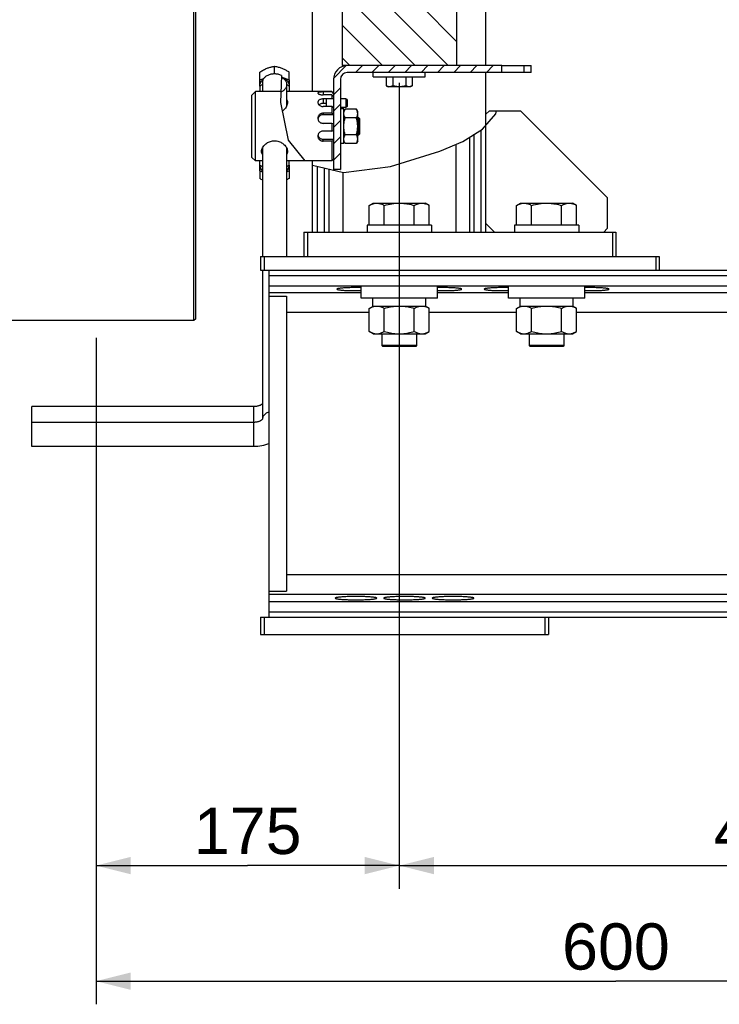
# Model space of a CAD drawing. Extents: x 0 to 594, y 0 to 420.
# Tile 3 of 93: x 45 to 106, y 102 to 188. Entities that reach past the tile are written whole.
import ezdxf

# ---------------------------------------------------------------- set-up
doc = ezdxf.new("R2010")
doc.units = 0
doc.header["$LTSCALE"] = 32.67
doc.layers.get('0').update_dxf_attribs({"linetype": 'CONTINUOUS'})
doc.layers.add('3_ALL_AXES', color=7, linetype='CONTINUOUS')
doc.styles.get("Standard").update_dxf_attribs({"font": 'arial.ttf'})
doc.dimstyles.new('DIMSTYLE_1', dxfattribs={"dimtxt": 4, "dimasz": 3, "dimexe": 2, "dimexo": 1.5, "dimgap": 1, "dimtad": 1, "dimdec": 1, "dimlfac": 6.666667, "dimtxsty": 'STANDARD', "dimblk": '_ARROW_FILLED', "dimblk1": '_ARROW_FILLED', "dimblk2": '_ARROW_FILLED', "dimcen": 0.09, "dimazin": 2, "dimtp": 0.8, "dimtm": 0.8, "dimtfac": 1, "dimtdec": 1, "dimtofl": 0, "dimtmove": 0, "dimatfit": 3, "dimtolj": 1})
doc.dimstyles.new('DIMSTYLE_2', dxfattribs={"dimtxt": 4, "dimasz": 3, "dimexe": 2, "dimexo": 1.5, "dimgap": 1, "dimtad": 1, "dimdec": 1, "dimlfac": 6.666667, "dimtxsty": 'STANDARD', "dimblk": '_ARROW_FILLED', "dimblk1": '_ARROW_FILLED', "dimblk2": '_ARROW_FILLED', "dimcen": 0.09, "dimazin": 2, "dimtp": 0.5, "dimtm": 0.5, "dimtfac": 1, "dimtdec": 1, "dimtofl": 0, "dimtmove": 0, "dimatfit": 3, "dimtolj": 1})

# ---------------------------------------------------------------- blocks, each defined once
blk = doc.blocks.new('_ARROW_FILLED')
at = {"color": 0, "linetype": 'BYBLOCK'}
blk.add_solid([(0, 0), (-1, 0.25), (-1, -0.25)], dxfattribs=at)
blk = doc.blocks.new('*D15')
at = {"color": 2, "linetype": 'CONTINUOUS'}
for p, q in [((77.972, 181.213), (77.972, 112.488)), ((51.722, 160.138), (51.722, 112.488)), ((51.722, 114.488), (64.847, 114.488)), ((77.972, 114.488), (64.847, 114.488))]:
    blk.add_line(p, q, dxfattribs=at)
at = {"color": 2, "linetype": 'CONTINUOUS', "xscale": 3, "yscale": 3, "zscale": 3, "rotation": 180}
blk.add_blockref('_ARROW_FILLED', (51.722, 114.488), dxfattribs=at)
at = {"color": 2, "linetype": 'CONTINUOUS', "xscale": 3, "yscale": 3, "zscale": 3}
blk.add_blockref('_ARROW_FILLED', (77.972, 114.488), dxfattribs=at)
at = {"color": 2, "linetype": 'CONTINUOUS', "insert": (64.847, 119.488), "char_height": 4, "width": 10.86989, "attachment_point": 2}
blk.add_mtext('175 ', dxfattribs=at)
blk = doc.blocks.new('*D16')
at = {"color": 2, "linetype": 'CONTINUOUS'}
for p, q in [((77.972, 182.188), (77.972, 112.488)), ((141.722, 126.05), (141.722, 112.488)), ((77.972, 114.488), (109.847, 114.488)), ((141.722, 114.488), (109.847, 114.488))]:
    blk.add_line(p, q, dxfattribs=at)
at = {"color": 2, "linetype": 'CONTINUOUS', "xscale": 3, "yscale": 3, "zscale": 3, "rotation": 180}
blk.add_blockref('_ARROW_FILLED', (77.972, 114.488), dxfattribs=at)
at = {"color": 2, "linetype": 'CONTINUOUS', "xscale": 3, "yscale": 3, "zscale": 3}
blk.add_blockref('_ARROW_FILLED', (141.722, 114.488), dxfattribs=at)
at = {"color": 2, "linetype": 'CONTINUOUS', "insert": (109.847, 119.488), "char_height": 4, "width": 9.32342, "attachment_point": 2}
blk.add_mtext('425', dxfattribs=at)
blk = doc.blocks.new('*D17')
at = {"color": 2, "linetype": 'CONTINUOUS'}
for p, q in [((141.722, 170.938), (141.722, 102.488)), ((51.722, 160.138), (51.722, 102.488)), ((51.722, 104.488), (96.722, 104.488)), ((141.722, 104.488), (96.722, 104.488))]:
    blk.add_line(p, q, dxfattribs=at)
at = {"color": 2, "linetype": 'CONTINUOUS', "xscale": 3, "yscale": 3, "zscale": 3, "rotation": 180}
blk.add_blockref('_ARROW_FILLED', (51.722, 104.488), dxfattribs=at)
at = {"color": 2, "linetype": 'CONTINUOUS', "xscale": 3, "yscale": 3, "zscale": 3}
blk.add_blockref('_ARROW_FILLED', (141.722, 104.488), dxfattribs=at)
at = {"color": 2, "linetype": 'CONTINUOUS', "insert": (96.722, 109.488), "char_height": 4, "width": 10.86989, "attachment_point": 2}
blk.add_mtext('600 ', dxfattribs=at)

msp = doc.modelspace()

# ---------------------------------------------------------------- hatches: boundary and pattern name
at = {"linetype": 'CONTINUOUS'}
h = msp.add_hatch(dxfattribs=at)
h.set_pattern_fill('default__8', color=2, scale=2, angle=135, style=0, pattern_type=0)
h.set_pattern_definition([(135, (0, 0), (-1.414214, -1.414214), [])])
edge = h.paths.add_edge_path()
edge.add_line((82.772, 188.938), (82.922, 188.788))
edge.add_line((82.922, 188.788), (82.922, 183.688))
edge.add_line((82.922, 183.688), (73.022, 183.688))
edge.add_line((73.022, 183.688), (73.022, 189.688))
edge.add_line((73.022, 189.688), (73.172, 189.838))
edge.add_line((73.172, 189.838), (74.072, 189.838))
edge.add_line((74.072, 189.838), (74.222, 189.688))
edge.add_line((74.222, 189.688), (74.222, 189.088))
edge.add_spline(control_points=[(74.222, 189.088), (74.222, 189.076), (74.224, 189.054), (74.236, 189.022), (74.254, 188.993), (74.278, 188.969), (74.306, 188.951), (74.338, 188.94), (74.36, 188.938), (74.372, 188.938)], knot_values=[0, 0, 0, 0, 0.142857, 0.285714, 0.428571, 0.571429, 0.714286, 0.857143, 1, 1, 1, 1], degree=3, periodic=0)
edge.add_line((74.372, 188.938), (81.422, 188.938))
edge.add_line((81.422, 188.938), (81.422, 188.563))
edge.add_line((81.422, 188.563), (82.044, 188.563))
edge.add_line((82.044, 188.563), (82.044, 188.938))
edge.add_line((82.044, 188.938), (82.772, 188.938))
edge = h.paths.add_edge_path()
edge.add_line((82.922, 213.088), (82.772, 212.938))
edge.add_line((82.772, 212.938), (82.044, 212.938))
edge.add_line((82.044, 212.938), (82.044, 213.313))
edge.add_line((82.044, 213.313), (81.422, 213.313))
edge.add_line((81.422, 213.313), (81.422, 212.938))
edge.add_line((81.422, 212.938), (74.372, 212.938))
edge.add_spline(control_points=[(74.372, 212.938), (74.36, 212.937), (74.338, 212.935), (74.306, 212.924), (74.278, 212.906), (74.254, 212.882), (74.236, 212.853), (74.224, 212.821), (74.222, 212.799), (74.222, 212.788)], knot_values=[0, 0, 0, 0, 0.142857, 0.285714, 0.428571, 0.571429, 0.714286, 0.857143, 1, 1, 1, 1], degree=3, periodic=0)
edge.add_line((74.222, 212.788), (74.222, 212.188))
edge.add_line((74.222, 212.188), (74.072, 212.038))
edge.add_line((74.072, 212.038), (73.172, 212.038))
edge.add_line((73.172, 212.038), (73.022, 212.188))
edge.add_line((73.022, 212.188), (73.022, 218.938))
edge.add_line((73.022, 218.938), (82.922, 218.938))
edge.add_line((82.922, 218.938), (82.922, 213.088))
h = msp.add_hatch(dxfattribs=at)
h.set_pattern_fill('default__38', color=2, angle=45, style=0, pattern_type=0)
h.set_pattern_definition([(45, (0, 0), (-0.707107, 0.707107), [])])
edge = h.paths.add_edge_path()
edge.add_arc((73.472, 182.488), 0.6, 90, 180)
edge.add_line((72.872, 182.488), (72.872, 174.688))
edge.add_line((72.872, 174.688), (72.272, 174.688))
edge.add_line((72.272, 174.688), (72.272, 182.488))
edge.add_arc((73.472, 182.488), 1.2, 90, 180)
edge.add_line((73.472, 183.688), (86.836, 183.688))
edge.add_arc((66.518, 182.279), 20.367, 2.27491, 3.96537)
edge.add_line((86.869, 183.088), (73.472, 183.088))

# ---------------------------------------------------------------- linework, layer by layer
at = {"color": 7, "linetype": 'CONTINUOUS'}
for p, q in [((60.197, 161.638), (60.197, 240.238)), ((60.347, 161.788), (60.347, 240.087)), ((70.472, 181.438), (70.472, 194.188)), ((73.022, 194.188), (73.022, 183.688)), ((82.922, 194.188), (82.922, 183.688)), ((85.472, 183.688), (85.472, 194.188)), ((86.835, 183.688), (73.022, 183.688)), ((86.844, 183.558), (86.835, 183.688)), ((86.843, 183.088), (86.844, 183.558)), ((89.372, 183.088), (89.372, 183.688)), ((65.897, 182.448), (66.247, 182.587)), ((65.897, 181.942), (65.897, 182.448)), ((67.762, 182.844), (67.702, 180.493)), ((67.759, 182.721), (68.447, 182.448)), ((67.759, 182.72), (67.809, 182.701)), ((68.447, 182.448), (68.447, 181.942)), ((72.272, 182.488), (72.272, 174.688)), ((72.872, 182.488), (72.872, 174.688)), ((89.372, 183.088), (73.472, 183.088)), ((75.722, 182.713), (75.722, 183.088)), ((75.722, 182.713), (80.222, 182.713)), ((79.098, 182.683), (76.846, 182.683)), ((76.997, 182.713), (76.997, 182.683)), ((78.947, 182.713), (78.947, 182.683)), ((80.222, 182.713), (80.222, 183.088)), ((85.472, 169.288), (85.472, 183.088)), ((65.222, 181.138), (65.522, 181.438)), ((65.522, 175.438), (65.522, 181.438)), ((65.897, 181.909), (65.897, 181.92)), ((65.897, 181.909), (65.897, 181.92)), ((66.122, 182.246), (66.122, 181.438)), ((68.222, 182.051), (68.222, 180.192)), ((68.444, 181.982), (68.447, 181.92)), ((68.447, 181.92), (68.446, 181.909)), ((68.447, 181.92), (68.447, 181.909)), ((72.272, 181.288), (72.122, 181.438)), ((72.122, 181.438), (72.122, 181.409)), ((65.222, 175.738), (65.222, 181.138)), ((72.122, 181.409), (71.372, 181.409)), ((72.122, 181.153), (71.372, 181.153)), ((71.672, 180.805), (71.372, 180.805)), ((72.272, 180.828), (71.672, 180.828)), ((72.122, 181.409), (72.272, 181.264)), ((72.272, 181.008), (72.122, 181.153)), ((72.122, 181.153), (72.122, 180.828)), ((73.337, 180.828), (72.872, 180.828)), ((73.472, 180.75), (73.337, 180.828)), ((73.337, 180.828), (73.337, 180.078)), ((73.472, 180.75), (73.472, 180.156)), ((67.702, 180.493), (68.357, 177.23)), ((71.672, 180.416), (71.372, 180.416)), ((72.122, 180.152), (71.372, 180.152)), ((72.272, 180.048), (72.122, 180.152)), ((72.122, 180.152), (72.122, 179.567)), ((72.272, 180.078), (72.229, 180.078)), ((73.337, 180.078), (72.872, 180.078)), ((73.172, 179.938), (72.872, 179.938)), ((73.172, 176.938), (73.172, 179.938)), ((73.472, 180.156), (73.337, 180.078)), ((85.772, 179.788), (85.472, 179.488)), ((85.772, 179.788), (88.472, 179.788)), ((86.322, 179.524), (86.395, 179.788)), ((88.472, 179.788), (95.972, 172.288)), ((70.94, 179.121), (70.928, 179.068)), ((70.963, 179.179), (70.94, 179.121)), ((72.122, 179.567), (71.372, 179.567)), ((72.272, 179.435), (71.372, 179.435)), ((72.122, 179.567), (72.272, 179.532)), ((74.372, 179.188), (74.447, 179.188)), ((74.447, 179.188), (74.522, 179.113)), ((74.447, 179.188), (74.447, 177.688)), ((74.522, 179.113), (74.522, 177.763)), ((85.164, 178.178), (86.322, 179.524)), ((72.122, 178.692), (71.372, 178.692)), ((72.122, 178.026), (71.372, 178.026)), ((72.272, 178.657), (72.122, 178.692)), ((72.122, 178.692), (72.122, 178.026)), ((72.122, 178.026), (72.272, 178.069)), ((83.478, 177.138), (85.164, 178.178)), ((68.357, 177.23), (69.791, 175.438)), ((70.932, 177.671), (70.94, 177.634)), ((71.372, 177.324), (72.272, 177.324)), ((72.122, 177.163), (71.372, 177.163)), ((72.272, 177.206), (72.122, 177.163)), ((72.122, 177.163), (72.122, 175.438)), ((74.372, 177.688), (74.447, 177.688)), ((74.447, 177.688), (74.522, 177.763)), ((66.122, 176.556), (66.122, 167.188)), ((68.222, 176.557), (68.222, 167.188)), ((73.172, 176.938), (72.872, 176.938)), ((81.471, 176.289), (83.478, 177.138)), ((65.222, 175.738), (65.522, 175.438)), ((72.272, 175.588), (72.122, 175.438)), ((77.198, 174.961), (81.471, 176.289)), ((65.897, 174.579), (65.897, 175.091)), ((68.447, 175.091), (68.447, 174.579)), ((70.472, 169.288), (70.472, 175.438)), ((70.472, 175.089), (73.143, 174.437)), ((72.872, 174.688), (72.272, 174.688)), ((73.143, 174.437), (77.198, 174.961)), ((66.122, 174.485), (65.897, 174.579)), ((68.447, 174.579), (68.222, 174.485)), ((95.972, 172.288), (95.972, 169.588)), ((80.747, 169.888), (75.197, 169.888)), ((75.197, 169.888), (75.197, 169.288)), ((75.374, 169.918), (80.57, 169.918)), ((75.722, 169.888), (75.722, 169.918)), ((80.222, 169.888), (80.222, 169.918)), ((80.747, 169.888), (80.747, 169.288)), ((85.472, 170.038), (86.222, 169.288)), ((93.497, 169.888), (87.947, 169.888)), ((87.947, 169.888), (87.947, 169.288)), ((88.124, 169.918), (93.32, 169.918)), ((88.472, 169.888), (88.472, 169.918)), ((92.972, 169.888), (92.972, 169.918)), ((93.497, 169.888), (93.497, 169.288)), ((95.672, 169.288), (95.972, 169.588)), ((69.722, 169.288), (96.722, 169.288)), ((69.722, 169.288), (69.722, 167.188)), ((70.022, 169.288), (70.022, 167.188)), ((96.422, 169.288), (96.422, 167.188)), ((96.722, 169.288), (96.722, 167.188)), ((65.972, 167.188), (100.472, 167.188)), ((65.972, 167.188), (65.972, 165.988)), ((66.272, 167.188), (66.272, 165.988)), ((100.172, 167.188), (100.172, 165.988)), ((100.472, 167.188), (100.472, 165.988)), ((65.972, 165.988), (166.922, 165.988)), ((66.122, 165.988), (66.122, 153.101)), ((66.722, 135.988), (66.722, 165.988)), ((81.272, 164.61), (74.672, 164.61)), ((74.672, 163.564), (74.672, 164.61)), ((81.272, 163.564), (81.272, 164.61)), ((94.022, 164.61), (87.422, 164.61)), ((87.422, 163.564), (87.422, 164.61)), ((94.022, 163.564), (94.022, 164.61)), ((66.722, 163.738), (68.222, 163.738)), ((68.222, 163.738), (68.222, 138.238)), ((81.272, 163.564), (74.672, 163.564)), ((94.022, 163.564), (87.422, 163.564)), ((60.197, 161.638), (43.247, 161.638)), ((60.347, 161.788), (60.197, 161.638)), ((76.472, 160.489), (76.472, 159.463)), ((79.472, 160.489), (79.472, 159.463)), ((89.222, 160.489), (89.222, 159.463)), ((92.222, 160.489), (92.222, 159.463)), ((76.472, 159.463), (76.547, 159.388)), ((79.472, 159.463), (76.472, 159.463)), ((79.397, 159.388), (76.547, 159.388)), ((79.472, 159.463), (79.397, 159.388)), ((92.222, 159.463), (89.222, 159.463)), ((89.222, 159.463), (89.297, 159.388)), ((92.147, 159.388), (89.297, 159.388)), ((92.222, 159.463), (92.147, 159.388)), ((46.172, 150.726), (46.172, 154.194)), ((65.372, 154.194), (46.172, 154.194)), ((65.372, 152.826), (46.172, 152.826)), ((65.372, 150.726), (46.172, 150.726)), ((66.722, 138.238), (68.222, 138.238)), ((65.972, 135.988), (166.922, 135.988)), ((65.972, 135.988), (65.972, 134.488)), ((66.272, 135.988), (66.272, 134.488)), ((90.572, 135.988), (90.572, 134.488)), ((90.872, 135.988), (90.872, 134.488)), ((65.972, 134.488), (90.872, 134.488))]:
    msp.add_line(p, q, dxfattribs=at)
at = {"color": 3, "linetype": 'CONTINUOUS'}
msp.add_line((86.835, 183.688), (89.372, 183.688), dxfattribs=at)
at = {"color": 9, "linetype": 'CONTINUOUS'}
for p, q in [((88.772, 183.088), (88.772, 183.688)), ((71.372, 181.409), (71.372, 181.153)), ((71.372, 180.805), (71.372, 180.416)), ((71.372, 179.567), (71.372, 179.435)), ((85.051, 169.288), (85.051, 178.107)), ((71.372, 177.163), (71.372, 177.324)), ((84.057, 177.495), (84.057, 169.288)), ((84.452, 169.288), (84.452, 177.738)), ((82.861, 176.877), (82.861, 169.288)), ((70.893, 169.288), (70.893, 174.986)), ((71.491, 169.288), (71.491, 174.84)), ((71.886, 174.744), (71.886, 169.288)), ((73.083, 174.451), (73.083, 169.288)), ((66.722, 165.543), (165.722, 165.543)), ((66.722, 164.646), (165.722, 164.646)), ((74.672, 164.042), (66.722, 164.042)), ((87.422, 164.042), (81.272, 164.042)), ((165.722, 164.042), (94.022, 164.042)), ((75.374, 162.322), (68.222, 162.322)), ((88.124, 162.322), (80.57, 162.322)), ((115.472, 162.322), (93.32, 162.322)), ((65.372, 150.726), (65.372, 154.194)), ((66.125, 153.136), (66.123, 153.103)), ((115.472, 139.653), (68.222, 139.653)), ((165.722, 137.933), (66.722, 137.933)), ((66.722, 137.329), (165.722, 137.329)), ((66.722, 136.432), (165.722, 136.432))]:
    msp.add_line(p, q, dxfattribs=at)
at = {"color": 7, "linetype": 'CONTINUOUS'}
for points in [[(65.897, 181.942), (65.9, 181.999), (65.908, 182.056), (65.921, 182.113), (65.94, 182.169), (65.965, 182.224), (65.994, 182.277), (66.028, 182.33), (66.068, 182.38), (66.112, 182.429), (66.16, 182.476), (66.189, 182.5)], [(65.897, 181.92), (65.9, 181.982), (65.91, 182.045), (65.926, 182.106), (65.948, 182.167), (65.977, 182.226), (66.012, 182.284), (66.053, 182.34), (66.099, 182.394), (66.151, 182.446), (66.17, 182.461)], [(67.762, 182.844), (67.697, 182.872), (67.627, 182.897), (67.555, 182.919), (67.481, 182.937), (67.405, 182.951), (67.328, 182.961), (67.25, 182.967), (67.172, 182.969), (67.093, 182.967), (67.015, 182.961), (66.938, 182.951), (66.862, 182.937), (66.788, 182.919), (66.716, 182.897), (66.647, 182.872), (66.58, 182.843), (66.517, 182.811), (66.458, 182.776), (66.402, 182.738), (66.351, 182.697), (66.304, 182.653), (66.263, 182.608), (66.226, 182.56), (66.194, 182.51), (66.168, 182.459), (66.148, 182.407), (66.134, 182.354), (66.125, 182.3), (66.122, 182.246)], [(67.758, 182.698), (67.783, 182.69), (67.861, 182.658), (67.936, 182.622), (68.007, 182.583), (68.073, 182.54), (68.135, 182.494), (68.193, 182.446), (68.244, 182.394), (68.291, 182.34), (68.332, 182.284), (68.366, 182.226), (68.395, 182.167), (68.418, 182.106), (68.434, 182.045), (68.444, 181.982)], [(67.758, 182.683), (67.763, 182.68), (67.827, 182.646), (67.886, 182.609), (67.942, 182.569), (67.993, 182.526), (68.039, 182.48), (68.081, 182.432), (68.118, 182.381), (68.149, 182.329), (68.175, 182.275), (68.196, 182.22), (68.21, 182.164), (68.219, 182.108), (68.222, 182.051)], [(67.809, 182.701), (67.88, 182.671), (67.948, 182.638), (68.013, 182.601), (68.073, 182.562), (68.13, 182.52), (68.183, 182.476), (68.232, 182.429), (68.276, 182.38), (68.315, 182.33), (68.35, 182.277), (68.379, 182.224), (68.403, 182.169), (68.422, 182.113), (68.436, 182.056), (68.444, 181.999), (68.447, 181.942)], [(68.222, 182.051), (68.219, 181.994), (68.21, 181.937), (68.196, 181.881), (68.175, 181.826), (68.149, 181.773), (68.118, 181.72), (68.081, 181.67), (68.039, 181.622), (67.993, 181.576), (67.942, 181.533), (67.886, 181.492), (67.827, 181.455), (67.763, 181.421), (67.725, 181.404)], [(71.372, 181.409), (71.313, 181.409), (71.256, 181.407), (71.2, 181.404), (71.147, 181.4), (71.098, 181.395), (71.054, 181.388), (71.015, 181.38), (70.982, 181.37), (70.956, 181.358), (70.937, 181.345), (70.926, 181.33), (70.922, 181.314)], [(70.922, 181.314), (70.926, 181.297), (70.937, 181.279), (70.956, 181.26), (70.982, 181.242), (71.015, 181.224), (71.054, 181.207), (71.098, 181.192), (71.147, 181.179), (71.2, 181.168), (71.256, 181.16), (71.313, 181.155), (71.372, 181.153)], [(71.372, 180.805), (71.313, 180.803), (71.256, 180.796), (71.2, 180.784), (71.147, 180.768), (71.098, 180.747), (71.054, 180.721), (71.015, 180.692), (70.982, 180.659), (70.956, 180.624), (70.937, 180.585), (70.926, 180.544), (70.922, 180.502)], [(70.922, 180.502), (70.926, 180.459), (70.937, 180.417), (70.956, 180.374), (70.982, 180.334), (71.015, 180.295), (71.054, 180.26), (71.098, 180.229), (71.147, 180.202), (71.2, 180.181), (71.256, 180.165), (71.313, 180.156), (71.372, 180.152)], [(71.372, 180.416), (71.307, 180.412), (71.245, 180.403), (71.185, 180.386), (71.129, 180.364), (71.077, 180.336), (71.032, 180.303), (71.019, 180.291)], [(71.372, 179.567), (71.313, 179.563), (71.256, 179.553), (71.2, 179.535), (71.147, 179.511), (71.098, 179.48), (71.054, 179.443), (71.015, 179.401), (70.982, 179.354), (70.956, 179.303), (70.937, 179.25), (70.926, 179.194), (70.922, 179.137)], [(70.922, 179.137), (70.926, 179.08), (70.937, 179.024), (70.956, 178.969), (70.982, 178.917), (71.015, 178.868), (71.054, 178.824), (71.098, 178.785), (71.147, 178.752), (71.2, 178.726), (71.256, 178.707), (71.313, 178.696), (71.372, 178.692)], [(71.372, 179.435), (71.307, 179.43), (71.245, 179.417), (71.185, 179.395), (71.129, 179.366), (71.077, 179.328), (71.032, 179.284), (70.993, 179.234), (70.963, 179.179)], [(71.372, 178.026), (71.313, 178.022), (71.256, 178.011), (71.2, 177.992), (71.147, 177.966), (71.098, 177.933), (71.054, 177.895), (71.015, 177.851), (70.982, 177.803), (70.956, 177.751), (70.937, 177.697), (70.926, 177.641), (70.922, 177.585)], [(70.922, 177.585), (70.926, 177.529), (70.937, 177.474), (70.956, 177.422), (70.982, 177.372), (71.015, 177.326), (71.054, 177.285), (71.098, 177.249), (71.147, 177.218), (71.2, 177.195), (71.256, 177.177), (71.313, 177.167), (71.372, 177.163)], [(70.94, 177.634), (70.963, 177.576), (70.993, 177.522), (71.032, 177.473), (71.077, 177.43), (71.129, 177.393), (71.185, 177.363), (71.245, 177.342), (71.307, 177.329), (71.372, 177.324)], [(66.122, 174.589), (66.112, 174.599), (66.068, 174.651), (66.028, 174.704), (65.994, 174.759), (65.965, 174.816), (65.94, 174.874), (65.921, 174.933), (65.908, 174.993), (65.9, 175.053), (65.898, 175.091)], [(66.122, 174.61), (66.099, 174.634), (66.053, 174.691), (66.012, 174.75), (65.977, 174.811), (65.948, 174.873), (65.926, 174.937), (65.91, 175.002), (65.9, 175.068), (65.899, 175.09)], [(68.446, 175.091), (68.444, 175.053), (68.436, 174.993), (68.422, 174.933), (68.403, 174.874), (68.379, 174.816), (68.35, 174.759), (68.315, 174.704), (68.276, 174.651), (68.232, 174.599), (68.222, 174.589)], [(68.445, 175.09), (68.444, 175.068), (68.434, 175.002), (68.418, 174.937), (68.395, 174.873), (68.366, 174.811), (68.332, 174.75), (68.291, 174.691), (68.244, 174.634), (68.222, 174.61)], [(66.109, 154.42), (66.093, 154.405), (66.073, 154.389), (66.05, 154.372), (66.022, 154.354), (65.99, 154.336), (65.955, 154.317), (65.916, 154.299), (65.874, 154.282), (65.827, 154.265), (65.778, 154.25), (65.726, 154.236), (65.671, 154.224), (65.614, 154.213), (65.555, 154.205), (65.495, 154.199), (65.434, 154.195), (65.372, 154.194)], [(66.122, 154.433), (66.121, 154.433), (66.109, 154.42)], [(66.112, 153.087), (66.101, 153.074), (66.086, 153.058), (66.068, 153.041), (66.047, 153.023), (66.022, 153.005), (65.994, 152.986), (65.962, 152.966), (65.927, 152.948), (65.888, 152.929), (65.847, 152.912), (65.802, 152.896), (65.755, 152.88), (65.705, 152.867), (65.653, 152.855), (65.599, 152.845), (65.544, 152.837), (65.487, 152.831), (65.43, 152.828), (65.372, 152.826)], [(66.126, 153.108), (66.126, 153.108), (66.124, 153.105), (66.119, 153.097), (66.112, 153.087)], [(66.722, 151.002), (66.716, 150.999), (66.558, 150.936), (66.396, 150.88), (66.23, 150.833), (66.061, 150.795), (65.89, 150.765), (65.718, 150.744), (65.545, 150.731), (65.372, 150.726)]]:
    msp.add_lwpolyline(points, dxfattribs=at)
at = {"color": 9, "linetype": 'CONTINUOUS'}
msp.add_lwpolyline([(66.722, 153.735), (66.716, 153.733), (66.647, 153.708), (66.58, 153.679), (66.517, 153.647), (66.458, 153.612), (66.402, 153.574), (66.351, 153.533), (66.304, 153.489), (66.263, 153.444), (66.226, 153.396), (66.194, 153.346), (66.168, 153.295), (66.148, 153.243), (66.134, 153.19), (66.125, 153.136)], dxfattribs=at)
at = {"color": 7, "linetype": 'CONTINUOUS'}
for radius in [1.2, 0.6]:
    msp.add_arc((73.472, 182.488), radius, 90, 180, dxfattribs=at)
at = {"layer": '3_ALL_AXES', "color": 7, "linetype": 'CONTINUOUS'}
for p, q in [((65.897, 182.448), (65.897, 183.127)), ((67.172, 182.969), (67.172, 183.634)), ((68.447, 182.448), (68.447, 183.127)), ((76.846, 182.683), (76.846, 181.945)), ((77.409, 182.683), (77.409, 181.945)), ((78.535, 182.683), (78.535, 181.945)), ((79.098, 182.683), (79.098, 181.945)), ((67.726, 181.438), (65.522, 181.438)), ((65.897, 181.909), (65.897, 181.438)), ((72.122, 181.438), (68.222, 181.438)), ((68.447, 181.909), (68.447, 181.438)), ((76.846, 181.945), (76.997, 181.858)), ((78.947, 181.858), (76.997, 181.858)), ((79.098, 181.945), (78.947, 181.858)), ((71.672, 180.152), (71.672, 180.828)), ((72.272, 180.828), (71.672, 180.828)), ((73.337, 180.828), (72.872, 180.828)), ((72.272, 180.078), (72.229, 180.078)), ((73.337, 180.078), (72.872, 180.078)), ((73.286, 179.91), (73.172, 179.713)), ((74.258, 179.91), (73.286, 179.91)), ((74.372, 179.713), (74.258, 179.91)), ((74.258, 179.174), (73.286, 179.174)), ((74.372, 177.163), (74.372, 179.713)), ((73.286, 176.965), (73.172, 177.163)), ((74.258, 177.701), (73.286, 177.701)), ((74.372, 177.163), (74.258, 176.965)), ((74.258, 176.965), (73.286, 176.965)), ((66.122, 175.438), (65.522, 175.438)), ((65.897, 175.091), (65.897, 175.438)), ((72.122, 175.438), (68.222, 175.438)), ((68.447, 175.091), (68.447, 175.438)), ((65.897, 174.579), (65.897, 173.935)), ((68.447, 174.579), (68.447, 173.935)), ((75.374, 171.592), (75.722, 171.793)), ((75.374, 169.918), (75.374, 171.592)), ((75.722, 171.793), (80.222, 171.793)), ((76.673, 169.918), (76.673, 171.592)), ((79.271, 169.918), (79.271, 171.592)), ((80.57, 171.592), (80.222, 171.793)), ((80.57, 169.918), (80.57, 171.592)), ((88.124, 171.592), (88.472, 171.793)), ((88.124, 169.918), (88.124, 171.592)), ((88.472, 171.793), (92.972, 171.793)), ((89.423, 169.918), (89.423, 171.592)), ((92.021, 169.918), (92.021, 171.592)), ((93.32, 171.592), (92.972, 171.793)), ((93.32, 169.918), (93.32, 171.592)), ((75.677, 162.889), (75.677, 163.564)), ((80.267, 162.889), (80.267, 163.564)), ((88.427, 162.889), (88.427, 163.564)), ((93.017, 162.889), (93.017, 163.564)), ((75.374, 162.688), (75.722, 162.889)), ((75.374, 160.69), (75.374, 162.688)), ((75.677, 162.889), (80.267, 162.889)), ((76.673, 160.69), (76.673, 162.688)), ((79.271, 160.69), (79.271, 162.688)), ((80.57, 162.688), (80.222, 162.889)), ((80.57, 160.69), (80.57, 162.688)), ((88.124, 162.688), (88.472, 162.889)), ((88.124, 160.69), (88.124, 162.688)), ((88.427, 162.889), (93.017, 162.889)), ((89.423, 160.69), (89.423, 162.688)), ((92.021, 160.69), (92.021, 162.688)), ((93.32, 162.688), (92.972, 162.889)), ((93.32, 160.69), (93.32, 162.688)), ((75.722, 160.489), (75.374, 160.69)), ((75.722, 160.489), (80.222, 160.489)), ((80.222, 160.489), (80.57, 160.69)), ((88.472, 160.489), (88.124, 160.69)), ((88.472, 160.489), (92.972, 160.489)), ((92.972, 160.489), (93.32, 160.69))]:
    msp.add_line(p, q, dxfattribs=at)
for points in [[(65.897, 183.127), (65.98, 183.18), (66.062, 183.229), (66.142, 183.275), (66.221, 183.318), (66.3, 183.358), (66.378, 183.396), (66.456, 183.431), (66.534, 183.463)], [(66.534, 183.463), (66.597, 183.487), (66.659, 183.51), (66.722, 183.53), (66.785, 183.549), (66.847, 183.567), (66.91, 183.583), (66.974, 183.597), (67.039, 183.611), (67.105, 183.623), (67.172, 183.634)], [(67.172, 183.634), (67.255, 183.62), (67.337, 183.604), (67.417, 183.586), (67.496, 183.567), (67.575, 183.544), (67.653, 183.52), (67.731, 183.493), (67.809, 183.463)], [(67.809, 183.463), (67.872, 183.438), (67.934, 183.41), (67.997, 183.381), (68.06, 183.35), (68.122, 183.318), (68.185, 183.284), (68.249, 183.248), (68.314, 183.21), (68.38, 183.17), (68.447, 183.127)], [(66.122, 182.044), (66.094, 182.029), (66.03, 181.991), (65.964, 181.951), (65.897, 181.909)], [(68.447, 181.909), (68.38, 181.951), (68.314, 181.991), (68.249, 182.029), (68.222, 182.044)], [(77.127, 181.858), (77.1, 181.858), (77.072, 181.861), (77.045, 181.866), (77.017, 181.872), (76.989, 181.88), (76.961, 181.889), (76.933, 181.901), (76.905, 181.913), (76.876, 181.928), (76.846, 181.945)], [(77.409, 181.945), (77.372, 181.924), (77.336, 181.907), (77.301, 181.892), (77.266, 181.88), (77.231, 181.87), (77.196, 181.863), (77.162, 181.859), (77.127, 181.858)], [(77.972, 181.858), (77.917, 181.858), (77.861, 181.861), (77.806, 181.866), (77.751, 181.872), (77.696, 181.88), (77.64, 181.889), (77.583, 181.901), (77.526, 181.913), (77.468, 181.928), (77.409, 181.945)], [(78.535, 181.945), (78.461, 181.924), (78.389, 181.907), (78.318, 181.892), (78.248, 181.88), (78.179, 181.87), (78.11, 181.863), (78.041, 181.859), (77.972, 181.858)], [(78.816, 181.858), (78.789, 181.858), (78.761, 181.861), (78.733, 181.866), (78.706, 181.872), (78.678, 181.88), (78.65, 181.889), (78.622, 181.901), (78.593, 181.913), (78.564, 181.928), (78.535, 181.945)], [(79.098, 181.945), (79.061, 181.924), (79.025, 181.907), (78.989, 181.892), (78.954, 181.88), (78.92, 181.87), (78.885, 181.863), (78.851, 181.859), (78.816, 181.858)], [(68.222, 180.774), (68.246, 180.732), (68.274, 180.662), (68.291, 180.586), (68.297, 180.502)], [(68.297, 180.502), (68.292, 180.426), (68.276, 180.342), (68.25, 180.257), (68.213, 180.173), (68.167, 180.09), (68.112, 180.01), (68.051, 179.936), (67.985, 179.868), (67.921, 179.81), (67.853, 179.759), (67.85, 179.756)], [(73.172, 179.542), (73.173, 179.578), (73.177, 179.614), (73.182, 179.65), (73.191, 179.686), (73.201, 179.722), (73.213, 179.759), (73.228, 179.796), (73.245, 179.833), (73.264, 179.871), (73.286, 179.91)], [(74.372, 179.542), (74.371, 179.578), (74.367, 179.614), (74.361, 179.65), (74.353, 179.686), (74.343, 179.722), (74.33, 179.759), (74.316, 179.796), (74.299, 179.833), (74.279, 179.871), (74.258, 179.91)], [(73.286, 179.174), (73.264, 179.212), (73.245, 179.25), (73.228, 179.288), (73.213, 179.324), (73.201, 179.361), (73.191, 179.397), (73.182, 179.433), (73.177, 179.469), (73.173, 179.506), (73.172, 179.542)], [(73.172, 178.438), (73.173, 178.51), (73.177, 178.582), (73.182, 178.654), (73.191, 178.727), (73.201, 178.799), (73.213, 178.872), (73.228, 178.946), (73.245, 179.02), (73.264, 179.096), (73.286, 179.174)], [(74.258, 179.174), (74.279, 179.212), (74.299, 179.25), (74.316, 179.288), (74.33, 179.324), (74.343, 179.361), (74.353, 179.397), (74.361, 179.433), (74.367, 179.469), (74.371, 179.506), (74.372, 179.542)], [(74.372, 178.438), (74.371, 178.51), (74.367, 178.582), (74.361, 178.654), (74.353, 178.727), (74.343, 178.799), (74.33, 178.872), (74.316, 178.946), (74.299, 179.02), (74.279, 179.096), (74.258, 179.174)], [(73.286, 177.701), (73.264, 177.779), (73.245, 177.855), (73.228, 177.929), (73.213, 178.003), (73.201, 178.076), (73.191, 178.148), (73.182, 178.221), (73.177, 178.293), (73.173, 178.365), (73.172, 178.438)], [(74.258, 177.701), (74.279, 177.779), (74.299, 177.855), (74.316, 177.929), (74.33, 178.003), (74.343, 178.076), (74.353, 178.148), (74.361, 178.221), (74.367, 178.293), (74.371, 178.365), (74.372, 178.438)], [(66.047, 176.261), (66.053, 176.344), (66.07, 176.424), (66.098, 176.505), (66.136, 176.586), (66.184, 176.666), (66.239, 176.742), (66.3, 176.813), (66.365, 176.876), (66.429, 176.931), (66.496, 176.98), (66.568, 177.026), (66.644, 177.067), (66.726, 177.105), (66.812, 177.137), (66.901, 177.162), (66.992, 177.18), (67.082, 177.191), (67.172, 177.194)], [(67.172, 177.194), (67.263, 177.191), (67.355, 177.18), (67.447, 177.161), (67.538, 177.135), (67.625, 177.102), (67.708, 177.064), (67.784, 177.021), (67.856, 176.975), (67.923, 176.924), (67.988, 176.867), (68.054, 176.802), (68.115, 176.729), (68.169, 176.652), (68.215, 176.572), (68.252, 176.491), (68.277, 176.409), (68.293, 176.33), (68.297, 176.261)], [(73.172, 177.333), (73.173, 177.369), (73.177, 177.406), (73.182, 177.442), (73.191, 177.478), (73.201, 177.514), (73.213, 177.551), (73.228, 177.587), (73.245, 177.625), (73.264, 177.663), (73.286, 177.701)], [(73.286, 176.965), (73.264, 177.004), (73.245, 177.042), (73.228, 177.079), (73.213, 177.116), (73.201, 177.153), (73.191, 177.189), (73.182, 177.225), (73.177, 177.261), (73.173, 177.297), (73.172, 177.333)], [(74.372, 177.333), (74.371, 177.369), (74.367, 177.406), (74.361, 177.442), (74.353, 177.478), (74.343, 177.514), (74.33, 177.551), (74.316, 177.587), (74.299, 177.625), (74.279, 177.663), (74.258, 177.701)], [(74.258, 176.965), (74.279, 177.004), (74.299, 177.042), (74.316, 177.079), (74.33, 177.116), (74.343, 177.153), (74.353, 177.189), (74.361, 177.225), (74.367, 177.261), (74.371, 177.297), (74.372, 177.333)], [(66.122, 176.005), (66.094, 176.053), (66.067, 176.12), (66.052, 176.191), (66.047, 176.261)], [(68.297, 176.261), (68.297, 176.252), (68.29, 176.178), (68.272, 176.107), (68.244, 176.041), (68.222, 176.005)], [(65.897, 175.091), (65.964, 175.048), (66.03, 175.008), (66.094, 174.969), (66.122, 174.953)], [(68.222, 174.953), (68.249, 174.969), (68.314, 175.008), (68.38, 175.048), (68.447, 175.091)], [(66.122, 173.797), (66.094, 173.813), (66.03, 173.851), (65.964, 173.892), (65.897, 173.935)], [(68.447, 173.935), (68.363, 173.882), (68.281, 173.832), (68.222, 173.797)], [(75.374, 171.592), (75.459, 171.638), (75.542, 171.679), (75.624, 171.713), (75.704, 171.741), (75.784, 171.764), (75.864, 171.78), (75.944, 171.789), (76.023, 171.793)], [(76.023, 171.793), (76.087, 171.79), (76.151, 171.784), (76.214, 171.774), (76.278, 171.76), (76.342, 171.741), (76.406, 171.719), (76.471, 171.693), (76.537, 171.663), (76.605, 171.629), (76.673, 171.592)], [(76.673, 171.592), (76.843, 171.638), (77.01, 171.679), (77.173, 171.713), (77.334, 171.741), (77.494, 171.764), (77.653, 171.78), (77.813, 171.789), (77.972, 171.793)], [(77.972, 171.793), (78.099, 171.79), (78.227, 171.784), (78.354, 171.774), (78.482, 171.76), (78.61, 171.741), (78.738, 171.719), (78.868, 171.693), (79, 171.663), (79.134, 171.629), (79.271, 171.592)], [(79.271, 171.592), (79.356, 171.638), (79.44, 171.679), (79.521, 171.713), (79.602, 171.741), (79.682, 171.764), (79.761, 171.78), (79.841, 171.789), (79.92, 171.793)], [(79.92, 171.793), (79.984, 171.79), (80.048, 171.784), (80.111, 171.774), (80.175, 171.76), (80.239, 171.741), (80.304, 171.719), (80.369, 171.693), (80.434, 171.663), (80.502, 171.629), (80.57, 171.592)], [(88.124, 171.592), (88.209, 171.638), (88.292, 171.679), (88.374, 171.713), (88.454, 171.741), (88.534, 171.764), (88.614, 171.78), (88.694, 171.789), (88.773, 171.793)], [(88.773, 171.793), (88.837, 171.79), (88.901, 171.784), (88.964, 171.774), (89.028, 171.76), (89.092, 171.741), (89.156, 171.719), (89.221, 171.693), (89.287, 171.663), (89.355, 171.629), (89.423, 171.592)], [(89.423, 171.592), (89.593, 171.638), (89.76, 171.679), (89.923, 171.713), (90.084, 171.741), (90.244, 171.764), (90.403, 171.78), (90.563, 171.789), (90.722, 171.793)], [(90.722, 171.793), (90.849, 171.79), (90.977, 171.784), (91.104, 171.774), (91.232, 171.76), (91.36, 171.741), (91.488, 171.719), (91.618, 171.693), (91.75, 171.663), (91.884, 171.629), (92.021, 171.592)], [(92.021, 171.592), (92.106, 171.638), (92.19, 171.679), (92.271, 171.713), (92.352, 171.741), (92.432, 171.764), (92.511, 171.78), (92.591, 171.789), (92.67, 171.793)], [(92.67, 171.793), (92.734, 171.79), (92.798, 171.784), (92.861, 171.774), (92.925, 171.76), (92.989, 171.741), (93.054, 171.719), (93.119, 171.693), (93.184, 171.663), (93.252, 171.629), (93.32, 171.592)], [(74.222, 164.484), (74.114, 164.484), (74.007, 164.483), (73.901, 164.482), (73.796, 164.48), (73.692, 164.477), (73.591, 164.474), (73.493, 164.471), (73.398, 164.467), (73.306, 164.462), (73.219, 164.457), (73.135, 164.452), (73.056, 164.446), (72.982, 164.439), (72.914, 164.433), (72.851, 164.426), (72.794, 164.418), (72.743, 164.411), (72.698, 164.403), (72.66, 164.395), (72.628, 164.387), (72.604, 164.378), (72.586, 164.37), (72.575, 164.361), (72.572, 164.352)], [(74.672, 164.479), (74.648, 164.48), (74.543, 164.482), (74.437, 164.483), (74.33, 164.484), (74.222, 164.484)], [(81.722, 164.484), (81.614, 164.484), (81.507, 164.483), (81.401, 164.482), (81.296, 164.48), (81.272, 164.479)], [(83.372, 164.352), (83.368, 164.361), (83.358, 164.37), (83.34, 164.378), (83.315, 164.387), (83.284, 164.395), (83.246, 164.403), (83.201, 164.411), (83.15, 164.418), (83.093, 164.426), (83.03, 164.433), (82.961, 164.439), (82.887, 164.446), (82.809, 164.452), (82.725, 164.457), (82.637, 164.462), (82.546, 164.467), (82.45, 164.471), (82.352, 164.474), (82.251, 164.477), (82.148, 164.48), (82.043, 164.482), (81.937, 164.483), (81.83, 164.484), (81.722, 164.484)], [(86.972, 164.484), (86.864, 164.484), (86.757, 164.483), (86.651, 164.482), (86.546, 164.48), (86.442, 164.477), (86.341, 164.474), (86.243, 164.471), (86.148, 164.467), (86.056, 164.462), (85.969, 164.457), (85.885, 164.452), (85.806, 164.446), (85.732, 164.439), (85.664, 164.433), (85.601, 164.426), (85.544, 164.418), (85.493, 164.411), (85.448, 164.403), (85.41, 164.395), (85.378, 164.387), (85.354, 164.378), (85.336, 164.37), (85.325, 164.361), (85.322, 164.352)], [(87.422, 164.479), (87.398, 164.48), (87.293, 164.482), (87.187, 164.483), (87.08, 164.484), (86.972, 164.484)], [(94.472, 164.484), (94.364, 164.484), (94.257, 164.483), (94.151, 164.482), (94.046, 164.48), (94.022, 164.479)], [(96.122, 164.352), (96.118, 164.361), (96.108, 164.37), (96.09, 164.378), (96.065, 164.387), (96.034, 164.395), (95.996, 164.403), (95.951, 164.411), (95.9, 164.418), (95.843, 164.426), (95.78, 164.433), (95.711, 164.439), (95.637, 164.446), (95.559, 164.452), (95.475, 164.457), (95.387, 164.462), (95.296, 164.467), (95.2, 164.471), (95.102, 164.474), (95.001, 164.477), (94.898, 164.48), (94.793, 164.482), (94.687, 164.483), (94.58, 164.484), (94.472, 164.484)], [(72.572, 164.352), (72.575, 164.344), (72.586, 164.335), (72.604, 164.327), (72.628, 164.318), (72.66, 164.31), (72.698, 164.302), (72.743, 164.294), (72.794, 164.286), (72.851, 164.279), (72.914, 164.272), (72.982, 164.265), (73.056, 164.259), (73.135, 164.253), (73.219, 164.248), (73.306, 164.243), (73.398, 164.238), (73.493, 164.234), (73.591, 164.231), (73.692, 164.228), (73.796, 164.225), (73.901, 164.223), (74.007, 164.222), (74.114, 164.221), (74.222, 164.221)], [(74.222, 164.221), (74.33, 164.221), (74.437, 164.222), (74.543, 164.223), (74.648, 164.225), (74.672, 164.226)], [(81.272, 164.226), (81.296, 164.225), (81.401, 164.223), (81.507, 164.222), (81.614, 164.221), (81.722, 164.221)], [(81.722, 164.221), (81.83, 164.221), (81.937, 164.222), (82.043, 164.223), (82.148, 164.225), (82.251, 164.228), (82.352, 164.231), (82.45, 164.234), (82.546, 164.238), (82.637, 164.243), (82.725, 164.248), (82.809, 164.253), (82.887, 164.259), (82.961, 164.265), (83.03, 164.272), (83.093, 164.279), (83.15, 164.286), (83.201, 164.294), (83.246, 164.302), (83.284, 164.31), (83.315, 164.318), (83.34, 164.327), (83.358, 164.335), (83.368, 164.344), (83.372, 164.352)], [(85.322, 164.352), (85.325, 164.344), (85.336, 164.335), (85.354, 164.327), (85.378, 164.318), (85.41, 164.31), (85.448, 164.302), (85.493, 164.294), (85.544, 164.286), (85.601, 164.279), (85.664, 164.272), (85.732, 164.265), (85.806, 164.259), (85.885, 164.253), (85.969, 164.248), (86.056, 164.243), (86.148, 164.238), (86.243, 164.234), (86.341, 164.231), (86.442, 164.228), (86.546, 164.225), (86.651, 164.223), (86.757, 164.222), (86.864, 164.221), (86.972, 164.221)], [(86.972, 164.221), (87.08, 164.221), (87.187, 164.222), (87.293, 164.223), (87.398, 164.225), (87.422, 164.226)], [(94.022, 164.226), (94.046, 164.225), (94.151, 164.223), (94.257, 164.222), (94.364, 164.221), (94.472, 164.221)], [(94.472, 164.221), (94.58, 164.221), (94.687, 164.222), (94.793, 164.223), (94.898, 164.225), (95.001, 164.228), (95.102, 164.231), (95.2, 164.234), (95.296, 164.238), (95.387, 164.243), (95.475, 164.248), (95.559, 164.253), (95.637, 164.259), (95.711, 164.265), (95.78, 164.272), (95.843, 164.279), (95.9, 164.286), (95.951, 164.294), (95.996, 164.302), (96.034, 164.31), (96.065, 164.318), (96.09, 164.327), (96.108, 164.335), (96.118, 164.344), (96.122, 164.352)], [(75.374, 162.688), (75.442, 162.726), (75.509, 162.76), (75.575, 162.789), (75.64, 162.815), (75.704, 162.837), (75.768, 162.856), (75.832, 162.87), (75.896, 162.88), (75.96, 162.887), (76.023, 162.889)], [(76.023, 162.889), (76.087, 162.887), (76.151, 162.88), (76.215, 162.87), (76.278, 162.856), (76.342, 162.837), (76.407, 162.815), (76.472, 162.789), (76.537, 162.76), (76.604, 162.726), (76.673, 162.688)], [(76.673, 162.688), (76.809, 162.726), (76.944, 162.76), (77.075, 162.789), (77.205, 162.815), (77.334, 162.837), (77.462, 162.856), (77.589, 162.87), (77.717, 162.88), (77.844, 162.887), (77.972, 162.889)], [(77.972, 162.889), (78.099, 162.887), (78.227, 162.88), (78.354, 162.87), (78.482, 162.856), (78.61, 162.837), (78.739, 162.815), (78.868, 162.789), (79, 162.76), (79.134, 162.726), (79.271, 162.688)], [(79.271, 162.688), (79.339, 162.726), (79.406, 162.76), (79.472, 162.789), (79.537, 162.815), (79.601, 162.837), (79.665, 162.856), (79.729, 162.87), (79.793, 162.88), (79.857, 162.887), (79.92, 162.889)], [(79.92, 162.889), (79.984, 162.887), (80.048, 162.88), (80.112, 162.87), (80.175, 162.856), (80.239, 162.837), (80.304, 162.815), (80.369, 162.789), (80.434, 162.76), (80.502, 162.726), (80.57, 162.688)], [(88.124, 162.688), (88.192, 162.726), (88.259, 162.76), (88.325, 162.789), (88.39, 162.815), (88.454, 162.837), (88.518, 162.856), (88.582, 162.87), (88.646, 162.88), (88.71, 162.887), (88.773, 162.889)], [(88.773, 162.889), (88.837, 162.887), (88.901, 162.88), (88.965, 162.87), (89.028, 162.856), (89.092, 162.837), (89.157, 162.815), (89.222, 162.789), (89.287, 162.76), (89.354, 162.726), (89.423, 162.688)], [(89.423, 162.688), (89.559, 162.726), (89.694, 162.76), (89.825, 162.789), (89.955, 162.815), (90.084, 162.837), (90.212, 162.856), (90.339, 162.87), (90.467, 162.88), (90.594, 162.887), (90.722, 162.889)], [(90.722, 162.889), (90.849, 162.887), (90.977, 162.88), (91.104, 162.87), (91.232, 162.856), (91.36, 162.837), (91.489, 162.815), (91.618, 162.789), (91.75, 162.76), (91.884, 162.726), (92.021, 162.688)], [(92.021, 162.688), (92.089, 162.726), (92.156, 162.76), (92.222, 162.789), (92.287, 162.815), (92.351, 162.837), (92.415, 162.856), (92.479, 162.87), (92.543, 162.88), (92.607, 162.887), (92.67, 162.889)], [(92.67, 162.889), (92.734, 162.887), (92.798, 162.88), (92.862, 162.87), (92.925, 162.856), (92.989, 162.837), (93.054, 162.815), (93.119, 162.789), (93.184, 162.76), (93.252, 162.726), (93.32, 162.688)], [(75.374, 160.69), (75.442, 160.652), (75.509, 160.618), (75.575, 160.588), (75.64, 160.562), (75.704, 160.54), (75.768, 160.522), (75.832, 160.507), (75.896, 160.497), (75.96, 160.491), (76.023, 160.489)], [(76.023, 160.489), (76.087, 160.491), (76.151, 160.497), (76.215, 160.507), (76.278, 160.522), (76.342, 160.54), (76.407, 160.562), (76.472, 160.588), (76.537, 160.618), (76.604, 160.652), (76.673, 160.69)], [(76.673, 160.69), (76.809, 160.652), (76.944, 160.618), (77.075, 160.588), (77.205, 160.562), (77.334, 160.54), (77.462, 160.522), (77.589, 160.507), (77.717, 160.497), (77.844, 160.491), (77.972, 160.489)], [(77.972, 160.489), (78.099, 160.491), (78.227, 160.497), (78.354, 160.507), (78.482, 160.522), (78.61, 160.54), (78.739, 160.562), (78.868, 160.588), (79, 160.618), (79.134, 160.652), (79.271, 160.69)], [(79.271, 160.69), (79.339, 160.652), (79.406, 160.618), (79.472, 160.588), (79.537, 160.562), (79.601, 160.54), (79.665, 160.522), (79.729, 160.507), (79.793, 160.497), (79.857, 160.491), (79.92, 160.489)], [(79.92, 160.489), (79.984, 160.491), (80.048, 160.497), (80.112, 160.507), (80.175, 160.522), (80.239, 160.54), (80.304, 160.562), (80.369, 160.588), (80.434, 160.618), (80.502, 160.652), (80.57, 160.69)], [(88.124, 160.69), (88.192, 160.652), (88.259, 160.618), (88.325, 160.588), (88.39, 160.562), (88.454, 160.54), (88.518, 160.522), (88.582, 160.507), (88.646, 160.497), (88.71, 160.491), (88.773, 160.489)], [(88.773, 160.489), (88.837, 160.491), (88.901, 160.497), (88.965, 160.507), (89.028, 160.522), (89.092, 160.54), (89.157, 160.562), (89.222, 160.588), (89.287, 160.618), (89.354, 160.652), (89.423, 160.69)], [(89.423, 160.69), (89.559, 160.652), (89.694, 160.618), (89.825, 160.588), (89.955, 160.562), (90.084, 160.54), (90.212, 160.522), (90.339, 160.507), (90.467, 160.497), (90.594, 160.491), (90.722, 160.489)], [(90.722, 160.489), (90.849, 160.491), (90.977, 160.497), (91.104, 160.507), (91.232, 160.522), (91.36, 160.54), (91.489, 160.562), (91.618, 160.588), (91.75, 160.618), (91.884, 160.652), (92.021, 160.69)], [(92.021, 160.69), (92.089, 160.652), (92.156, 160.618), (92.222, 160.588), (92.287, 160.562), (92.351, 160.54), (92.415, 160.522), (92.479, 160.507), (92.543, 160.497), (92.607, 160.491), (92.67, 160.489)], [(92.67, 160.489), (92.734, 160.491), (92.798, 160.497), (92.862, 160.507), (92.925, 160.522), (92.989, 160.54), (93.054, 160.562), (93.119, 160.588), (93.184, 160.618), (93.252, 160.652), (93.32, 160.69)], [(74.222, 137.766), (74.109, 137.766), (73.997, 137.765), (73.885, 137.764), (73.775, 137.762), (73.667, 137.759), (73.56, 137.756), (73.457, 137.753), (73.356, 137.749), (73.259, 137.744), (73.165, 137.739), (73.076, 137.734), (72.991, 137.728), (72.911, 137.721), (72.836, 137.714), (72.767, 137.707), (72.703, 137.7), (72.645, 137.692), (72.594, 137.684), (72.549, 137.676), (72.51, 137.667), (72.479, 137.658), (72.454, 137.65), (72.436, 137.641), (72.425, 137.632), (72.422, 137.623)], [(72.422, 137.623), (72.425, 137.614), (72.436, 137.605), (72.454, 137.596), (72.479, 137.587), (72.51, 137.578), (72.549, 137.57), (72.594, 137.561), (72.645, 137.553), (72.703, 137.545), (72.767, 137.538), (72.836, 137.531), (72.911, 137.524), (72.991, 137.518), (73.076, 137.512), (73.165, 137.506), (73.259, 137.501), (73.356, 137.496), (73.457, 137.492), (73.56, 137.489), (73.667, 137.486), (73.775, 137.483), (73.885, 137.481), (73.997, 137.48), (74.109, 137.479), (74.222, 137.479)], [(76.022, 137.623), (76.018, 137.632), (76.008, 137.641), (75.99, 137.65), (75.965, 137.658), (75.933, 137.667), (75.895, 137.676), (75.85, 137.684), (75.798, 137.692), (75.741, 137.7), (75.677, 137.707), (75.608, 137.714), (75.533, 137.721), (75.453, 137.728), (75.368, 137.734), (75.278, 137.739), (75.185, 137.744), (75.088, 137.749), (74.987, 137.753), (74.883, 137.756), (74.777, 137.759), (74.669, 137.762), (74.558, 137.764), (74.447, 137.765), (74.335, 137.766), (74.222, 137.766)], [(74.222, 137.479), (74.335, 137.479), (74.447, 137.48), (74.558, 137.481), (74.669, 137.483), (74.777, 137.486), (74.883, 137.489), (74.987, 137.492), (75.088, 137.496), (75.185, 137.501), (75.278, 137.506), (75.368, 137.512), (75.453, 137.518), (75.533, 137.524), (75.608, 137.531), (75.677, 137.538), (75.741, 137.545), (75.798, 137.553), (75.85, 137.561), (75.895, 137.57), (75.933, 137.578), (75.965, 137.587), (75.99, 137.596), (76.008, 137.605), (76.018, 137.614), (76.022, 137.623)], [(78.422, 137.766), (78.309, 137.766), (78.197, 137.765), (78.085, 137.764), (77.975, 137.762), (77.867, 137.759), (77.76, 137.756), (77.657, 137.753), (77.556, 137.749), (77.459, 137.744), (77.365, 137.739), (77.276, 137.734), (77.191, 137.728), (77.111, 137.721), (77.036, 137.714), (76.967, 137.707), (76.903, 137.7), (76.845, 137.692), (76.794, 137.684), (76.749, 137.676), (76.71, 137.667), (76.679, 137.658), (76.654, 137.65), (76.636, 137.641), (76.625, 137.632), (76.622, 137.623)], [(76.622, 137.623), (76.625, 137.614), (76.636, 137.605), (76.654, 137.596), (76.679, 137.587), (76.71, 137.578), (76.749, 137.57), (76.794, 137.561), (76.845, 137.553), (76.903, 137.545), (76.967, 137.538), (77.036, 137.531), (77.111, 137.524), (77.191, 137.518), (77.276, 137.512), (77.365, 137.506), (77.459, 137.501), (77.556, 137.496), (77.657, 137.492), (77.76, 137.489), (77.867, 137.486), (77.975, 137.483), (78.085, 137.481), (78.197, 137.48), (78.309, 137.479), (78.422, 137.479)], [(80.222, 137.623), (80.218, 137.632), (80.208, 137.641), (80.19, 137.65), (80.165, 137.658), (80.133, 137.667), (80.095, 137.676), (80.05, 137.684), (79.998, 137.692), (79.941, 137.7), (79.877, 137.707), (79.808, 137.714), (79.733, 137.721), (79.653, 137.728), (79.568, 137.734), (79.478, 137.739), (79.385, 137.744), (79.288, 137.749), (79.187, 137.753), (79.083, 137.756), (78.977, 137.759), (78.869, 137.762), (78.758, 137.764), (78.647, 137.765), (78.535, 137.766), (78.422, 137.766)], [(78.422, 137.479), (78.535, 137.479), (78.647, 137.48), (78.758, 137.481), (78.869, 137.483), (78.977, 137.486), (79.083, 137.489), (79.187, 137.492), (79.288, 137.496), (79.385, 137.501), (79.478, 137.506), (79.568, 137.512), (79.653, 137.518), (79.733, 137.524), (79.808, 137.531), (79.877, 137.538), (79.941, 137.545), (79.998, 137.553), (80.05, 137.561), (80.095, 137.57), (80.133, 137.578), (80.165, 137.587), (80.19, 137.596), (80.208, 137.605), (80.218, 137.614), (80.222, 137.623)], [(82.622, 137.766), (82.509, 137.766), (82.397, 137.765), (82.285, 137.764), (82.175, 137.762), (82.067, 137.759), (81.96, 137.756), (81.857, 137.753), (81.756, 137.749), (81.659, 137.744), (81.565, 137.739), (81.476, 137.734), (81.391, 137.728), (81.311, 137.721), (81.236, 137.714), (81.167, 137.707), (81.103, 137.7), (81.045, 137.692), (80.994, 137.684), (80.949, 137.676), (80.91, 137.667), (80.879, 137.658), (80.854, 137.65), (80.836, 137.641), (80.825, 137.632), (80.822, 137.623)], [(80.822, 137.623), (80.825, 137.614), (80.836, 137.605), (80.854, 137.596), (80.879, 137.587), (80.91, 137.578), (80.949, 137.57), (80.994, 137.561), (81.045, 137.553), (81.103, 137.545), (81.167, 137.538), (81.236, 137.531), (81.311, 137.524), (81.391, 137.518), (81.476, 137.512), (81.565, 137.506), (81.659, 137.501), (81.756, 137.496), (81.857, 137.492), (81.96, 137.489), (82.067, 137.486), (82.175, 137.483), (82.285, 137.481), (82.397, 137.48), (82.509, 137.479), (82.622, 137.479)], [(84.422, 137.623), (84.418, 137.632), (84.408, 137.641), (84.39, 137.65), (84.365, 137.658), (84.333, 137.667), (84.295, 137.676), (84.25, 137.684), (84.198, 137.692), (84.141, 137.7), (84.077, 137.707), (84.008, 137.714), (83.933, 137.721), (83.853, 137.728), (83.768, 137.734), (83.678, 137.739), (83.585, 137.744), (83.488, 137.749), (83.387, 137.753), (83.283, 137.756), (83.177, 137.759), (83.069, 137.762), (82.958, 137.764), (82.847, 137.765), (82.735, 137.766), (82.622, 137.766)], [(82.622, 137.479), (82.735, 137.479), (82.847, 137.48), (82.958, 137.481), (83.069, 137.483), (83.177, 137.486), (83.283, 137.489), (83.387, 137.492), (83.488, 137.496), (83.585, 137.501), (83.678, 137.506), (83.768, 137.512), (83.853, 137.518), (83.933, 137.524), (84.008, 137.531), (84.077, 137.538), (84.141, 137.545), (84.198, 137.553), (84.25, 137.561), (84.295, 137.57), (84.333, 137.578), (84.365, 137.587), (84.39, 137.596), (84.408, 137.605), (84.418, 137.614), (84.422, 137.623)]]:
    msp.add_lwpolyline(points, dxfattribs=at)

# ---------------------------------------------------------------- dimensions: what is measured, and where the dimension line sits
at = {"color": 2, "linetype": 'CONTINUOUS'}
dim = msp.add_linear_dim(base=(141.722, 114.488), p1=(77.972, 183.688), p2=(141.722, 127.55), dimstyle='DIMSTYLE_1', dxfattribs=at)
dim.commit()
dim.dimension.update_dxf_attribs({"geometry": '*D16', "text_midpoint": (109.758, 114.488), "dimtype": 160})
for base, p2, dimstyle, picture, middle in [((77.972, 114.488), (77.972, 182.713), 'DIMSTYLE_2', '*D15', (64.074, 114.488)), ((141.722, 104.488), (141.722, 172.438), 'DIMSTYLE_1', '*D17', (95.949, 104.488))]:
    dim = msp.add_linear_dim(base=base, p1=(51.722, 161.638), p2=p2, text='<> ', dimstyle=dimstyle, dxfattribs=at)
    dim.commit()
    dim.dimension.update_dxf_attribs({"geometry": picture, "text_midpoint": middle, "dimtype": 160})

doc.saveas('drawing.dxf')
